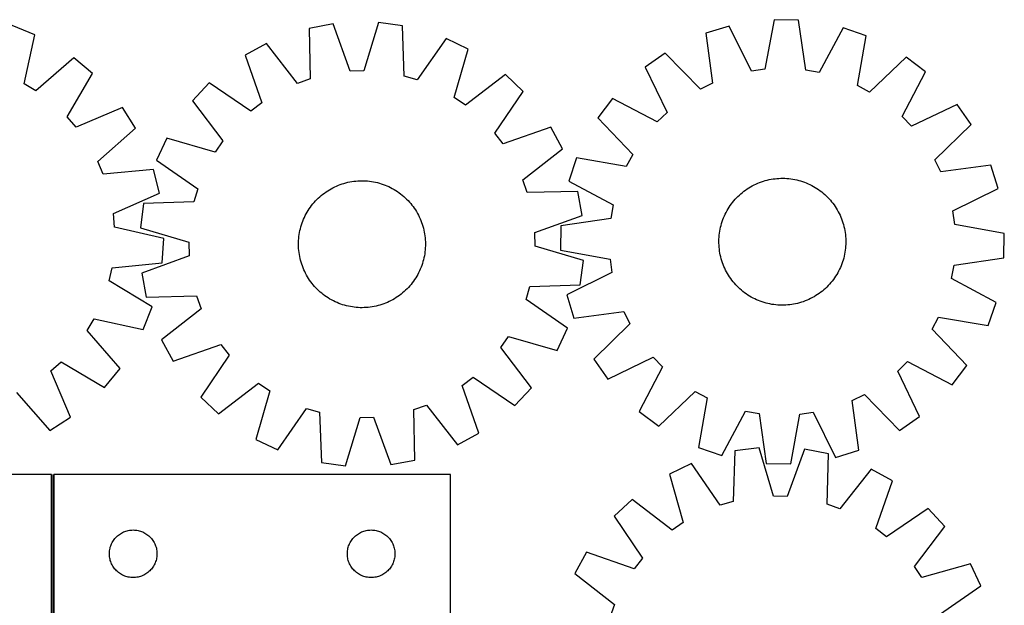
# Model space of a CAD drawing. Header units: millimetres. Extents: x 7 to 1493, y 7 to 2993.
# Tile 11 of 11: x 873 to 1493, y 2613 to 2982. Entities that reach past the tile are written whole.
import ezdxf

# ---------------------------------------------------------------- set-up
doc = ezdxf.new("R2010")
doc.units = ezdxf.units.MM
doc.layers.add('COMMON', color=5, linetype='CONTINUOUS', true_color=0x0000ff)
doc.layers.add('CUT', color=7, linetype='CONTINUOUS', true_color=0x000000)

msp = doc.modelspace()

# ---------------------------------------------------------------- linework, layer by layer
at = {"layer": 'COMMON'}
msp.add_line((893.533223, 2695.760289), (893.533223, 2445.760289), dxfattribs=at)
at = {"layer": 'CUT'}
for p, q in [((1070.318864, 2979.624206), (1055.196051, 2976.79029)), ((1081.146374, 2949.762194), (1070.318864, 2979.624206)), ((1098.846392, 2980.427908), (1089.717317, 2950.003662)), ((1114.10477, 2978.449916), (1098.846392, 2980.427908)), ((1348.242478, 2982.272986), (1342.556429, 2951.021689)), ((1363.626205, 2982.005584), (1348.242478, 2982.272986)), ((1368.22272, 2950.575554), (1363.626205, 2982.005584)), ((882.344722, 2972.837752), (868.046734, 2978.520893)), ((1055.196051, 2976.79029), (1055.915394, 2945.034074)), ((1115.174475, 2946.70357), (1114.10477, 2978.449916)), ((1319.981658, 2978.299085), (1305.268233, 2973.799566)), ((1305.268233, 2973.799566), (1309.517662, 2942.32073)), ((1334.065617, 2949.827751), (1319.981658, 2978.299085)), ((1391.731844, 2977.051915), (1376.666909, 2949.087251)), ((1406.280006, 2972.043768), (1391.731844, 2977.051915)), ((875.545109, 2941.809701), (882.344722, 2972.837752)), ((1028.313117, 2967.210434), (1014.806195, 2959.842013)), ((1047.83856, 2942.155857), (1028.313117, 2967.210434)), ((1141.48442, 2970.398791), (1123.400544, 2944.284653)), ((1155.384766, 2963.802511), (1141.48442, 2970.398791)), ((1400.939138, 2940.731632), (1406.280006, 2972.043768)), ((1146.591956, 2933.279385), (1155.384766, 2963.802511)), ((1279.6186, 2961.287088), (1267.015729, 2952.461093)), ((1301.811367, 2938.561423), (1279.6186, 2961.287088)), ((906.889826, 2958.277406), (882.919554, 2937.435122)), ((918.731834, 2948.454097), (906.889826, 2958.277406)), ((1014.806195, 2959.842013), (1025.303541, 2929.862345)), ((1431.47929, 2958.647429), (1408.510128, 2936.706774)), ((1443.767812, 2949.388769), (1431.47929, 2958.647429)), ((902.676822, 2921.045862), (918.731834, 2948.454097)), ((1089.717317, 2950.003662), (1081.146374, 2949.762194)), ((1267.015729, 2952.461093), (1280.78467, 2923.836086)), ((1342.556429, 2951.021689), (1334.065617, 2949.827751)), ((1376.666909, 2949.087251), (1368.22272, 2950.575554)), ((1429.012362, 2921.259576), (1443.767812, 2949.388769)), ((992.199344, 2942.423744), (981.630465, 2931.242092)), ((1018.511434, 2924.62912), (992.199344, 2942.423744)), ((1055.915394, 2945.034074), (1047.83856, 2942.155857)), ((1123.400544, 2944.284653), (1115.174475, 2946.70357)), ((1178.936426, 2947.684658), (1153.667926, 2928.436862)), ((1190.118078, 2937.11578), (1178.936426, 2947.684658)), ((1309.517662, 2942.32073), (1301.811367, 2938.561423)), ((882.919554, 2937.435122), (875.545109, 2941.809701)), ((1172.323454, 2910.80369), (1190.118078, 2937.11578)), ((1408.510128, 2936.706774), (1400.939138, 2940.731632)), ((981.630465, 2931.242092), (1000.878262, 2905.973591)), ((1025.303541, 2929.862345), (1018.511434, 2924.62912)), ((1153.667926, 2928.436862), (1146.591956, 2933.279385)), ((1246.488046, 2932.634846), (1237.229385, 2920.346325)), ((1274.617238, 2917.879397), (1246.488046, 2932.634846)), ((937.576221, 2927.02153), (908.338517, 2914.606563)), ((945.80307, 2914.019627), (937.576221, 2927.02153)), ((1280.78467, 2923.836086), (1274.617238, 2917.879397)), ((1463.594058, 2928.861086), (1434.969052, 2915.092144)), ((1472.420053, 2916.258215), (1463.594058, 2928.861086)), ((908.338517, 2914.606563), (902.676822, 2921.045862)), ((1237.229385, 2920.346325), (1259.170041, 2897.377163)), ((1434.969052, 2915.092144), (1429.012362, 2921.259576)), ((922.064236, 2892.914118), (945.80307, 2914.019627)), ((1207.536347, 2914.508928), (1177.556679, 2904.011582)), ((1214.904768, 2901.002007), (1207.536347, 2914.508928)), ((1449.694388, 2894.065448), (1472.420053, 2916.258215)), ((965.512613, 2907.690432), (958.916333, 2893.790086)), ((996.035739, 2898.897622), (965.512613, 2907.690432)), ((1000.878262, 2905.973591), (996.035739, 2898.897622)), ((1177.556679, 2904.011582), (1172.323454, 2910.80369)), ((1189.850191, 2881.476564), (1214.904768, 2901.002007)), ((925.458975, 2885.04042), (922.064236, 2892.914118)), ((958.916333, 2893.790086), (985.030471, 2875.70621)), ((1223.833046, 2895.147041), (1218.824899, 2880.598879)), ((1255.145182, 2889.806173), (1223.833046, 2895.147041)), ((1259.170041, 2897.377163), (1255.145182, 2889.806173)), ((1453.453695, 2886.359153), (1449.694388, 2894.065448)), ((957.102119, 2887.812809), (925.458975, 2885.04042)), ((960.908509, 2872.905028), (957.102119, 2887.812809)), ((1484.932531, 2890.608581), (1453.453695, 2886.359153)), ((1489.43205, 2875.895156), (1484.932531, 2890.608581)), ((1079.599389, 2879.806483), (1080.82868, 2880.066965)), ((1080.82868, 2880.066965), (1082.065546, 2880.288704)), ((1082.065546, 2880.288704), (1083.308767, 2880.471484)), ((1083.308767, 2880.471484), (1084.557116, 2880.615123)), ((1084.557116, 2880.615123), (1085.809361, 2880.719479)), ((1085.809361, 2880.719479), (1087.064266, 2880.78445)), ((1087.064266, 2880.78445), (1088.320592, 2880.809971)), ((1088.320592, 2880.809971), (1089.5771, 2880.796017)), ((1089.5771, 2880.796017), (1090.832549, 2880.742603)), ((1090.832549, 2880.742603), (1092.085702, 2880.64978)), ((1092.085702, 2880.64978), (1093.33532, 2880.517641)), ((1093.33532, 2880.517641), (1094.580171, 2880.346315)), ((1094.580171, 2880.346315), (1095.819026, 2880.135972)), ((1095.819026, 2880.135972), (1097.050664, 2879.88682)), ((1097.050664, 2879.88682), (1098.273867, 2879.599104)), ((1192.728408, 2873.39973), (1189.850191, 2881.476564)), ((1218.824899, 2880.598879), (1246.789563, 2865.533943)), ((1339.134866, 2879.70157), (1340.31451, 2880.134523)), ((1340.31451, 2880.134523), (1341.50717, 2880.53021)), ((1341.50717, 2880.53021), (1342.711671, 2880.888238)), ((1342.711671, 2880.888238), (1343.926824, 2881.208256)), ((1343.926824, 2881.208256), (1345.151428, 2881.489947)), ((1345.151428, 2881.489947), (1346.384277, 2881.733033)), ((1346.384277, 2881.733033), (1347.624153, 2881.937275)), ((1347.624153, 2881.937275), (1348.869832, 2882.10247)), ((1348.869832, 2882.10247), (1350.120086, 2882.228456)), ((1350.120086, 2882.228456), (1351.37368, 2882.315108)), ((1351.37368, 2882.315108), (1352.629378, 2882.362342)), ((1352.629378, 2882.362342), (1353.885939, 2882.370109)), ((1353.885939, 2882.370109), (1355.142124, 2882.338404)), ((1355.142124, 2882.338404), (1356.396694, 2882.267256)), ((1356.396694, 2882.267256), (1357.64841, 2882.156736)), ((1357.64841, 2882.156736), (1358.896036, 2882.006954)), ((1358.896036, 2882.006954), (1360.138342, 2881.818056)), ((1360.138342, 2881.818056), (1361.374102, 2881.59023)), ((1361.374102, 2881.59023), (1362.602096, 2881.3237)), ((1362.602096, 2881.3237), (1363.821112, 2881.01873)), ((1363.821112, 2881.01873), (1365.029947, 2880.67562)), ((1365.029947, 2880.67562), (1366.227408, 2880.294708)), ((1366.227408, 2880.294708), (1367.412314, 2879.876372)), ((1367.412314, 2879.876372), (1368.583494, 2879.421023)), ((985.030471, 2875.70621), (982.611553, 2867.480141)), ((1064.844598, 2873.062499), (1065.869336, 2873.789767)), ((1065.869336, 2873.789767), (1066.916412, 2874.484488)), ((1066.916412, 2874.484488), (1067.984793, 2875.145978)), ((1067.984793, 2875.145978), (1069.073425, 2875.773582)), ((1069.073425, 2875.773582), (1070.181234, 2876.366682)), ((1070.181234, 2876.366682), (1071.307125, 2876.924692)), ((1071.307125, 2876.924692), (1072.449989, 2877.447061)), ((1072.449989, 2877.447061), (1073.608696, 2877.933275)), ((1073.608696, 2877.933275), (1074.782105, 2878.382852)), ((1074.782105, 2878.382852), (1075.969055, 2878.795351)), ((1075.969055, 2878.795351), (1077.168377, 2879.170363)), ((1077.168377, 2879.170363), (1078.378887, 2879.507518)), ((1078.378887, 2879.507518), (1079.599389, 2879.806483)), ((1098.273867, 2879.599104), (1099.487429, 2879.273108)), ((1099.487429, 2879.273108), (1100.690153, 2878.909154)), ((1100.690153, 2878.909154), (1101.880851, 2878.507601)), ((1101.880851, 2878.507601), (1103.058349, 2878.068846)), ((1103.058349, 2878.068846), (1104.221483, 2877.593321)), ((1104.221483, 2877.593321), (1105.369108, 2877.081495)), ((1105.369108, 2877.081495), (1106.500089, 2876.533875)), ((1106.500089, 2876.533875), (1107.613311, 2875.950999)), ((1107.613311, 2875.950999), (1108.707675, 2875.333444)), ((1108.707675, 2875.333444), (1109.782101, 2874.68182)), ((1109.782101, 2874.68182), (1110.83553, 2873.996768)), ((1110.83553, 2873.996768), (1111.86692, 2873.278965)), ((1224.484624, 2874.119073), (1192.728408, 2873.39973)), ((1227.318541, 2858.99626), (1224.484624, 2874.119073)), ((1328.302691, 2873.433946), (1329.290808, 2874.210239)), ((1329.290808, 2874.210239), (1330.302822, 2874.955111)), ((1330.302822, 2874.955111), (1331.337733, 2875.667828)), ((1331.337733, 2875.667828), (1332.394521, 2876.347686)), ((1332.394521, 2876.347686), (1333.472142, 2876.994013)), ((1333.472142, 2876.994013), (1334.569533, 2877.606173)), ((1334.569533, 2877.606173), (1335.685611, 2878.183561)), ((1335.685611, 2878.183561), (1336.819275, 2878.725607)), ((1336.819275, 2878.725607), (1337.969405, 2879.231777)), ((1337.969405, 2879.231777), (1339.134866, 2879.70157)), ((1368.583494, 2879.421023), (1369.739794, 2878.929111)), ((1369.739794, 2878.929111), (1370.880072, 2878.401121)), ((1370.880072, 2878.401121), (1372.003203, 2877.837575)), ((1372.003203, 2877.837575), (1373.108078, 2877.239029)), ((1373.108078, 2877.239029), (1374.193608, 2876.606073)), ((1374.193608, 2876.606073), (1375.25872, 2875.939333)), ((1375.25872, 2875.939333), (1376.302363, 2875.239465)), ((1376.302363, 2875.239465), (1377.323508, 2874.507161)), ((1377.323508, 2874.507161), (1378.321147, 2873.743143)), ((1378.321147, 2873.743143), (1379.294296, 2872.948166)), ((1460.960716, 2861.811197), (1489.43205, 2875.895156)), ((931.809575, 2860.168199), (960.908509, 2872.905028)), ((982.611553, 2867.480141), (950.865207, 2866.410436)), ((1058.378832, 2867.124466), (1059.220242, 2868.057759)), ((1059.220242, 2868.057759), (1060.090553, 2868.964162)), ((1060.090553, 2868.964162), (1060.988905, 2869.84278)), ((1060.988905, 2869.84278), (1061.914411, 2870.692747)), ((1061.914411, 2870.692747), (1062.866159, 2871.513224)), ((1062.866159, 2871.513224), (1063.84321, 2872.303401)), ((1063.84321, 2872.303401), (1064.844598, 2873.062499)), ((1111.86692, 2873.278965), (1112.875254, 2872.529119)), ((1112.875254, 2872.529119), (1113.859538, 2871.747971)), ((1113.859538, 2871.747971), (1114.8188, 2870.936292)), ((1114.8188, 2870.936292), (1115.752093, 2870.094881)), ((1115.752093, 2870.094881), (1116.658496, 2869.224571)), ((1116.658496, 2869.224571), (1117.537114, 2868.326219)), ((1117.537114, 2868.326219), (1118.387082, 2867.400712)), ((1322.133671, 2867.188182), (1322.928648, 2868.161331)), ((1322.928648, 2868.161331), (1323.753801, 2869.109028)), ((1323.753801, 2869.109028), (1324.608314, 2870.030339)), ((1324.608314, 2870.030339), (1325.491344, 2870.924355)), ((1325.491344, 2870.924355), (1326.402021, 2871.790193)), ((1326.402021, 2871.790193), (1327.339445, 2872.626998)), ((1327.339445, 2872.626998), (1328.302691, 2873.433946)), ((1379.294296, 2872.948166), (1380.241993, 2872.123013)), ((1380.241993, 2872.123013), (1381.163304, 2871.2685)), ((1381.163304, 2871.2685), (1382.05732, 2870.38547)), ((1382.05732, 2870.38547), (1382.923158, 2869.474793)), ((1382.923158, 2869.474793), (1383.759963, 2868.537369)), ((1383.759963, 2868.537369), (1384.566911, 2867.574124)), ((1384.566911, 2867.574124), (1385.343204, 2866.586006)), ((950.865207, 2866.410436), (948.887216, 2851.152058)), ((1053.981679, 2861.013341), (1054.633304, 2862.087767)), ((1054.633304, 2862.087767), (1055.318356, 2863.141195)), ((1055.318356, 2863.141195), (1056.036159, 2864.172586)), ((1056.036159, 2864.172586), (1056.786004, 2865.18092)), ((1056.786004, 2865.18092), (1057.567152, 2866.165204)), ((1057.567152, 2866.165204), (1058.378832, 2867.124466)), ((1118.387082, 2867.400712), (1119.207559, 2866.448964)), ((1119.207559, 2866.448964), (1119.997736, 2865.471914)), ((1119.997736, 2865.471914), (1120.756833, 2864.470526)), ((1120.756833, 2864.470526), (1121.484101, 2863.445788)), ((1121.484101, 2863.445788), (1122.178822, 2862.398712)), ((1122.178822, 2862.398712), (1122.840312, 2861.33033)), ((1122.840312, 2861.33033), (1123.467916, 2860.241698)), ((1246.789563, 2865.533943), (1245.30126, 2857.089755)), ((1318.039239, 2860.870238), (1318.637785, 2861.975113)), ((1318.637785, 2861.975113), (1319.270741, 2863.060642)), ((1319.270741, 2863.060642), (1319.937482, 2864.125754)), ((1319.937482, 2864.125754), (1320.637349, 2865.169398)), ((1320.637349, 2865.169398), (1321.369653, 2866.190543)), ((1321.369653, 2866.190543), (1322.133671, 2867.188182)), ((1385.343204, 2866.586006), (1386.088076, 2865.573992)), ((1386.088076, 2865.573992), (1386.800793, 2864.539081)), ((1386.800793, 2864.539081), (1387.480651, 2863.482293)), ((1387.480651, 2863.482293), (1388.126978, 2862.404672)), ((1388.126978, 2862.404672), (1388.739138, 2861.307281)), ((1388.739138, 2861.307281), (1389.316526, 2860.191203)), ((1462.154654, 2853.320385), (1460.960716, 2861.811197)), ((932.605057, 2851.630835), (931.809575, 2860.168199)), ((1050.807523, 2854.186517), (1051.246278, 2855.364014)), ((1051.246278, 2855.364014), (1051.721803, 2856.527149)), ((1051.721803, 2856.527149), (1052.233629, 2857.674774)), ((1052.233629, 2857.674774), (1052.781249, 2858.805755)), ((1052.781249, 2858.805755), (1053.364124, 2859.918977)), ((1053.364124, 2859.918977), (1053.981679, 2861.013341)), ((1123.467916, 2860.241698), (1124.061016, 2859.13389)), ((1124.061016, 2859.13389), (1124.619026, 2858.007998)), ((1124.619026, 2858.007998), (1125.141395, 2856.865135)), ((1125.141395, 2856.865135), (1125.627609, 2855.706427)), ((1125.627609, 2855.706427), (1126.077187, 2854.533019)), ((1197.456528, 2848.168749), (1227.318541, 2858.99626)), ((1245.30126, 2857.089755), (1213.87123, 2852.49324)), ((1315.201195, 2853.896982), (1315.582106, 2855.094443)), ((1315.582106, 2855.094443), (1316.000442, 2856.279349)), ((1316.000442, 2856.279349), (1316.455791, 2857.450529)), ((1316.455791, 2857.450529), (1316.947703, 2858.606829)), ((1316.947703, 2858.606829), (1317.475693, 2859.747107)), ((1317.475693, 2859.747107), (1318.039239, 2860.870238)), ((1389.316526, 2860.191203), (1389.858572, 2859.05754)), ((1389.858572, 2859.05754), (1390.364742, 2857.907409)), ((1390.364742, 2857.907409), (1390.834535, 2856.741948)), ((1390.834535, 2856.741948), (1391.267489, 2855.562304)), ((1391.267489, 2855.562304), (1391.663175, 2854.369644)), ((963.556191, 2844.489264), (932.605057, 2851.630835)), ((948.887216, 2851.152058), (979.311462, 2842.022983)), ((1049.179151, 2848.124692), (1049.428304, 2849.356329)), ((1049.428304, 2849.356329), (1049.71602, 2850.579533)), ((1049.71602, 2850.579533), (1050.042016, 2851.793095)), ((1050.042016, 2851.793095), (1050.40597, 2852.995819)), ((1050.40597, 2852.995819), (1050.807523, 2854.186517)), ((1126.077187, 2854.533019), (1126.489685, 2853.346068)), ((1126.489685, 2853.346068), (1126.864697, 2852.146747)), ((1126.864697, 2852.146747), (1127.201852, 2850.936237)), ((1127.201852, 2850.936237), (1127.500818, 2849.715735)), ((1127.500818, 2849.715735), (1127.761299, 2848.486444)), ((1213.87123, 2852.49324), (1213.603828, 2837.109513)), ((1313.86986, 2847.763071), (1314.058758, 2849.005377)), ((1314.058758, 2849.005377), (1314.286584, 2850.241137)), ((1314.286584, 2850.241137), (1314.553114, 2851.469131)), ((1314.553114, 2851.469131), (1314.858084, 2852.688147)), ((1314.858084, 2852.688147), (1315.201195, 2853.896982)), ((1391.663175, 2854.369644), (1392.021203, 2853.165143)), ((1392.021203, 2853.165143), (1392.341221, 2851.949991)), ((1392.341221, 2851.949991), (1392.622912, 2850.725386)), ((1392.622912, 2850.725386), (1392.865998, 2849.492537)), ((1392.865998, 2849.492537), (1393.07024, 2848.252661)), ((1493.405951, 2847.634336), (1462.154654, 2853.320385)), ((962.569525, 2829.134883), (963.556191, 2844.489264)), ((1048.519106, 2841.882765), (1048.572521, 2843.138215)), ((1048.572521, 2843.138215), (1048.665343, 2844.391367)), ((1048.665343, 2844.391367), (1048.797483, 2845.640986)), ((1048.797483, 2845.640986), (1048.968809, 2846.885837)), ((1048.968809, 2846.885837), (1049.179151, 2848.124692)), ((1127.761299, 2848.486444), (1127.983039, 2847.249577)), ((1127.983039, 2847.249577), (1128.165818, 2846.006356)), ((1128.165818, 2846.006356), (1128.309457, 2844.758007)), ((1128.309457, 2844.758007), (1128.413813, 2843.505763)), ((1128.413813, 2843.505763), (1128.478784, 2842.250858)), ((1197.697996, 2839.597806), (1197.456528, 2848.168749)), ((1313.506705, 2842.752974), (1313.53841, 2844.009159)), ((1313.514472, 2841.496413), (1313.506705, 2842.752974)), ((1313.53841, 2844.009159), (1313.609558, 2845.263729)), ((1313.609558, 2845.263729), (1313.720078, 2846.515445)), ((1313.720078, 2846.515445), (1313.86986, 2847.763071)), ((1393.07024, 2848.252661), (1393.235435, 2847.006982)), ((1393.235435, 2847.006982), (1393.361421, 2845.756728)), ((1393.361421, 2845.756728), (1393.448074, 2844.503134)), ((1393.448074, 2844.503134), (1393.495307, 2843.247436)), ((1393.495307, 2843.247436), (1393.503075, 2841.990875)), ((1493.13855, 2832.250609), (1493.405951, 2847.634336)), ((979.311462, 2842.022983), (979.552929, 2833.45204)), ((1048.505153, 2840.626258), (1048.519106, 2841.882765)), ((1048.530674, 2839.369931), (1048.505153, 2840.626258)), ((1048.595645, 2838.115027), (1048.530674, 2839.369931)), ((1048.700001, 2836.862782), (1048.595645, 2838.115027)), ((1048.84364, 2835.614433), (1048.700001, 2836.862782)), ((1128.344114, 2837.229422), (1128.211975, 2835.979804)), ((1128.436937, 2838.482574), (1128.344114, 2837.229422)), ((1128.490352, 2839.738024), (1128.436937, 2838.482574)), ((1128.478784, 2842.250858), (1128.504305, 2840.994532)), ((1128.504305, 2840.994532), (1128.490352, 2839.738024)), ((1228.122242, 2830.468731), (1197.697996, 2839.597806)), ((1213.603828, 2837.109513), (1244.855126, 2831.423464)), ((1313.561706, 2840.240715), (1313.514472, 2841.496413)), ((1313.648358, 2838.987121), (1313.561706, 2840.240715)), ((1313.774344, 2837.736867), (1313.648358, 2838.987121)), ((1313.939539, 2836.491188), (1313.774344, 2837.736867)), ((1314.143781, 2835.251312), (1313.939539, 2836.491188)), ((1393.139919, 2836.980778), (1392.951021, 2835.738472)), ((1393.289701, 2838.228404), (1393.139919, 2836.980778)), ((1393.400221, 2839.48012), (1393.289701, 2838.228404)), ((1393.471369, 2840.73469), (1393.400221, 2839.48012)), ((1393.503075, 2841.990875), (1393.471369, 2840.73469)), ((979.552929, 2833.45204), (949.690917, 2822.62453)), ((1049.026419, 2834.371212), (1048.84364, 2835.614433)), ((1049.248159, 2833.134346), (1049.026419, 2834.371212)), ((1049.50864, 2831.905055), (1049.248159, 2833.134346)), ((1049.807606, 2830.684552), (1049.50864, 2831.905055)), ((1050.144761, 2829.474043), (1049.807606, 2830.684552)), ((1127.293438, 2831.041257), (1126.967442, 2829.827695)), ((1127.581154, 2832.26446), (1127.293438, 2831.041257)), ((1127.830307, 2833.496097), (1127.581154, 2832.26446)), ((1128.040649, 2834.734953), (1127.830307, 2833.496097)), ((1128.211975, 2835.979804), (1128.040649, 2834.734953)), ((1226.14425, 2815.210353), (1228.122242, 2830.468731)), ((1244.855126, 2831.423464), (1246.049063, 2822.932652)), ((1314.386867, 2834.018463), (1314.143781, 2835.251312)), ((1314.668558, 2832.793858), (1314.386867, 2834.018463)), ((1314.988576, 2831.578706), (1314.668558, 2832.793858)), ((1315.346604, 2830.374205), (1314.988576, 2831.578706)), ((1315.742291, 2829.181545), (1315.346604, 2830.374205)), ((1391.808585, 2830.846867), (1391.427673, 2829.649406)), ((1392.151695, 2832.055702), (1391.808585, 2830.846867)), ((1392.456665, 2833.274718), (1392.151695, 2832.055702)), ((1392.723195, 2834.502712), (1392.456665, 2833.274718)), ((1392.951021, 2835.738472), (1392.723195, 2834.502712)), ((1461.708519, 2827.654094), (1493.13855, 2832.250609)), ((929.077256, 2817.648171), (930.958898, 2826.013504)), ((930.958898, 2826.013504), (962.569525, 2829.134883)), ((1050.519773, 2828.274721), (1050.144761, 2829.474043)), ((1050.932271, 2827.08777), (1050.519773, 2828.274721)), ((1051.381849, 2825.914362), (1050.932271, 2827.08777)), ((1051.868063, 2824.755655), (1051.381849, 2825.914362)), ((1052.390432, 2823.612791), (1051.868063, 2824.755655)), ((1125.287655, 2825.09364), (1124.775829, 2823.946016)), ((1125.76318, 2826.256775), (1125.287655, 2825.09364)), ((1126.201935, 2827.434273), (1125.76318, 2826.256775)), ((1126.603488, 2828.624971), (1126.201935, 2827.434273)), ((1126.967442, 2829.827695), (1126.603488, 2828.624971)), ((1316.175244, 2828.001901), (1315.742291, 2829.181545)), ((1316.645037, 2826.83644), (1316.175244, 2828.001901)), ((1317.151207, 2825.686309), (1316.645037, 2826.83644)), ((1317.693253, 2824.552646), (1317.151207, 2825.686309)), ((1318.270641, 2823.436568), (1317.693253, 2824.552646)), ((1389.534086, 2824.996742), (1388.970541, 2823.873611)), ((1390.062076, 2826.13702), (1389.534086, 2824.996742)), ((1390.553988, 2827.29332), (1390.062076, 2826.13702)), ((1391.009337, 2828.4645), (1390.553988, 2827.29332)), ((1391.427673, 2829.649406), (1391.009337, 2828.4645)), ((1460.220216, 2819.209906), (1461.708519, 2827.654094)), ((949.690917, 2822.62453), (952.524833, 2807.501717)), ((1052.948442, 2822.4869), (1052.390432, 2823.612791)), ((1053.541542, 2821.379091), (1052.948442, 2822.4869)), ((1054.169146, 2820.290459), (1053.541542, 2821.379091)), ((1054.830635, 2819.222078), (1054.169146, 2820.290459)), ((1055.525357, 2818.175002), (1054.830635, 2819.222078)), ((1056.252625, 2817.150264), (1055.525357, 2818.175002)), ((1121.691102, 2818.479594), (1120.973299, 2817.448204)), ((1122.376154, 2819.533022), (1121.691102, 2818.479594)), ((1123.027779, 2820.607449), (1122.376154, 2819.533022)), ((1123.645334, 2821.701813), (1123.027779, 2820.607449)), ((1124.228209, 2822.815035), (1123.645334, 2821.701813)), ((1124.775829, 2823.946016), (1124.228209, 2822.815035)), ((1246.049063, 2822.932652), (1217.577729, 2808.848693)), ((1318.882801, 2822.339177), (1318.270641, 2823.436568)), ((1319.529129, 2821.261556), (1318.882801, 2822.339177)), ((1320.208986, 2820.204768), (1319.529129, 2821.261556)), ((1320.921703, 2819.169857), (1320.208986, 2820.204768)), ((1321.666575, 2818.157843), (1320.921703, 2819.169857)), ((1322.442868, 2817.169725), (1321.666575, 2818.157843)), ((1385.640126, 2818.553306), (1384.876108, 2817.555667)), ((1386.37243, 2819.574451), (1385.640126, 2818.553306)), ((1387.072298, 2820.618095), (1386.37243, 2819.574451)), ((1387.739038, 2821.683207), (1387.072298, 2820.618095)), ((1388.371994, 2822.768736), (1387.739038, 2821.683207)), ((1388.970541, 2823.873611), (1388.371994, 2822.768736)), ((1488.18488, 2804.14497), (1460.220216, 2819.209906)), ((956.306667, 2801.291707), (929.077256, 2817.648171)), ((1057.011722, 2816.148875), (1056.252625, 2817.150264)), ((1057.801899, 2815.171825), (1057.011722, 2816.148875)), ((1058.622376, 2814.220077), (1057.801899, 2815.171825)), ((1059.472343, 2813.29457), (1058.622376, 2814.220077)), ((1060.350962, 2812.396219), (1059.472343, 2813.29457)), ((1061.257365, 2811.525908), (1060.350962, 2812.396219)), ((1116.020553, 2811.778009), (1115.095047, 2810.928042)), ((1116.918905, 2812.656628), (1116.020553, 2811.778009)), ((1117.789216, 2813.563031), (1116.918905, 2812.656628)), ((1118.630626, 2814.496324), (1117.789216, 2813.563031)), ((1119.442306, 2815.455585), (1118.630626, 2814.496324)), ((1120.223454, 2816.439869), (1119.442306, 2815.455585)), ((1120.973299, 2817.448204), (1120.223454, 2816.439869)), ((1191.978987, 2805.914579), (1194.397904, 2814.140648)), ((1194.397904, 2814.140648), (1226.14425, 2815.210353)), ((1323.249816, 2816.20648), (1322.442868, 2817.169725)), ((1324.086621, 2815.269056), (1323.249816, 2816.20648)), ((1324.952459, 2814.358379), (1324.086621, 2815.269056)), ((1325.846475, 2813.475349), (1324.952459, 2814.358379)), ((1326.767786, 2812.620836), (1325.846475, 2813.475349)), ((1327.715483, 2811.795683), (1326.767786, 2812.620836)), ((1328.688632, 2811.000706), (1327.715483, 2811.795683)), ((1379.670335, 2812.116851), (1378.707089, 2811.309903)), ((1380.607758, 2812.953656), (1379.670335, 2812.116851)), ((1381.518435, 2813.819494), (1380.607758, 2812.953656)), ((1382.401465, 2814.71351), (1381.518435, 2813.819494)), ((1383.255978, 2815.634821), (1382.401465, 2814.71351)), ((1384.081131, 2816.582518), (1383.255978, 2815.634821)), ((1384.876108, 2817.555667), (1384.081131, 2816.582518)), ((952.524833, 2807.501717), (984.28105, 2808.221059)), ((984.28105, 2808.221059), (987.159267, 2800.144226)), ((1062.190658, 2810.684498), (1061.257365, 2811.525908)), ((1063.14992, 2809.872818), (1062.190658, 2810.684498)), ((1064.134204, 2809.09167), (1063.14992, 2809.872818)), ((1065.142538, 2808.341825), (1064.134204, 2809.09167)), ((1066.173928, 2807.624022), (1065.142538, 2808.341825)), ((1067.227356, 2806.93897), (1066.173928, 2807.624022)), ((1068.301783, 2806.287345), (1067.227356, 2806.93897)), ((1069.396147, 2805.66979), (1068.301783, 2806.287345)), ((1070.509369, 2805.086915), (1069.396147, 2805.66979)), ((1107.936032, 2805.847208), (1106.828224, 2805.254108)), ((1109.024664, 2806.474812), (1107.936032, 2805.847208)), ((1110.093046, 2807.136301), (1109.024664, 2806.474812)), ((1111.140122, 2807.831023), (1110.093046, 2807.136301)), ((1112.16486, 2808.558291), (1111.140122, 2807.831023)), ((1113.166248, 2809.317388), (1112.16486, 2808.558291)), ((1114.143299, 2810.107565), (1113.166248, 2809.317388)), ((1115.095047, 2810.928042), (1114.143299, 2810.107565)), ((1218.093125, 2787.830704), (1191.978987, 2805.914579)), ((1217.577729, 2808.848693), (1222.077248, 2794.135268)), ((1329.686271, 2810.236688), (1328.688632, 2811.000706)), ((1330.707416, 2809.504384), (1329.686271, 2810.236688)), ((1331.75106, 2808.804516), (1330.707416, 2809.504384)), ((1332.816172, 2808.137776), (1331.75106, 2808.804516)), ((1333.901701, 2807.50482), (1332.816172, 2808.137776)), ((1335.006576, 2806.906274), (1333.901701, 2807.50482)), ((1336.129707, 2806.342728), (1335.006576, 2806.906274)), ((1337.269985, 2805.814738), (1336.129707, 2806.342728)), ((1338.426285, 2805.322826), (1337.269985, 2805.814738)), ((1369.040375, 2805.512072), (1367.874913, 2805.042279)), ((1370.190505, 2806.018242), (1369.040375, 2805.512072)), ((1371.324168, 2806.560288), (1370.190505, 2806.018242)), ((1372.440246, 2807.137676), (1371.324168, 2806.560288)), ((1373.537637, 2807.749836), (1372.440246, 2807.137676)), ((1374.615258, 2808.396163), (1373.537637, 2807.749836)), ((1375.672046, 2809.076021), (1374.615258, 2808.396163)), ((1376.706957, 2809.788738), (1375.672046, 2809.076021)), ((1377.718971, 2810.53361), (1376.706957, 2809.788738)), ((1378.707089, 2811.309903), (1377.718971, 2810.53361)), ((950.623527, 2786.993719), (956.306667, 2801.291707)), ((987.159267, 2800.144226), (962.10469, 2780.618782)), ((1071.64035, 2804.539294), (1070.509369, 2805.086915)), ((1072.787974, 2804.027469), (1071.64035, 2804.539294)), ((1073.951109, 2803.551944), (1072.787974, 2804.027469)), ((1075.128607, 2803.113189), (1073.951109, 2803.551944)), ((1076.319305, 2802.711636), (1075.128607, 2803.113189)), ((1077.522029, 2802.347682), (1076.319305, 2802.711636)), ((1078.735591, 2802.021686), (1077.522029, 2802.347682)), ((1079.958794, 2801.73397), (1078.735591, 2802.021686)), ((1081.190431, 2801.484817), (1079.958794, 2801.73397)), ((1082.429287, 2801.274474), (1081.190431, 2801.484817)), ((1083.674138, 2801.103149), (1082.429287, 2801.274474)), ((1084.923756, 2800.971009), (1083.674138, 2801.103149)), ((1086.176909, 2800.878187), (1084.923756, 2800.971009)), ((1087.432358, 2800.824772), (1086.176909, 2800.878187)), ((1088.688866, 2800.810819), (1087.432358, 2800.824772)), ((1089.945192, 2800.83634), (1088.688866, 2800.810819)), ((1091.200097, 2800.901311), (1089.945192, 2800.83634)), ((1092.452342, 2801.005667), (1091.200097, 2800.901311)), ((1093.70069, 2801.149306), (1092.452342, 2801.005667)), ((1094.943911, 2801.332085), (1093.70069, 2801.149306)), ((1096.180778, 2801.553825), (1094.943911, 2801.332085)), ((1097.410069, 2801.814306), (1096.180778, 2801.553825)), ((1098.630571, 2802.113272), (1097.410069, 2801.814306)), ((1099.841081, 2802.450427), (1098.630571, 2802.113272)), ((1101.040403, 2802.825439), (1099.841081, 2802.450427)), ((1102.227353, 2803.237937), (1101.040403, 2802.825439)), ((1103.400761, 2803.687515), (1102.227353, 2803.237937)), ((1104.559469, 2804.173728), (1103.400761, 2803.687515)), ((1105.702332, 2804.696098), (1104.559469, 2804.173728)), ((1106.828224, 2805.254108), (1105.702332, 2804.696098)), ((1339.597466, 2804.867477), (1338.426285, 2805.322826)), ((1340.782371, 2804.449141), (1339.597466, 2804.867477)), ((1341.979832, 2804.068229), (1340.782371, 2804.449141)), ((1343.188667, 2803.725119), (1341.979832, 2804.068229)), ((1344.407683, 2803.420149), (1343.188667, 2803.725119)), ((1345.635677, 2803.153619), (1344.407683, 2803.420149)), ((1346.871437, 2802.925793), (1345.635677, 2803.153619)), ((1348.113743, 2802.736895), (1346.871437, 2802.925793)), ((1349.36137, 2802.587113), (1348.113743, 2802.736895)), ((1350.613085, 2802.476593), (1349.36137, 2802.587113)), ((1351.867655, 2802.405445), (1350.613085, 2802.476593)), ((1353.12384, 2802.37374), (1351.867655, 2802.405445)), ((1354.380402, 2802.381507), (1353.12384, 2802.37374)), ((1355.636099, 2802.428741), (1354.380402, 2802.381507)), ((1356.889693, 2802.515393), (1355.636099, 2802.428741)), ((1358.139947, 2802.641379), (1356.889693, 2802.515393)), ((1359.385626, 2802.806574), (1358.139947, 2802.641379)), ((1360.625502, 2803.010816), (1359.385626, 2802.806574)), ((1361.858351, 2803.253902), (1360.625502, 2803.010816)), ((1363.082956, 2803.535593), (1361.858351, 2803.253902)), ((1364.298108, 2803.855611), (1363.082956, 2803.535593)), ((1365.502609, 2804.213639), (1364.298108, 2803.855611)), ((1366.69527, 2804.609326), (1365.502609, 2804.213639)), ((1367.874913, 2805.042279), (1366.69527, 2804.609326)), ((1483.176733, 2789.596808), (1488.18488, 2804.14497)), ((915.220897, 2786.418888), (919.595475, 2793.793332)), ((919.595475, 2793.793332), (950.623527, 2786.993719)), ((1222.077248, 2794.135268), (1253.556084, 2798.384696)), ((1253.556084, 2798.384696), (1257.315391, 2790.678401)), ((1447.839739, 2787.366686), (1451.864597, 2794.937676)), ((1451.864597, 2794.937676), (1483.176733, 2789.596808)), ((1211.496845, 2773.930357), (1218.093125, 2787.830704)), ((1257.315391, 2790.678401), (1234.589726, 2768.485634)), ((1469.780394, 2764.397524), (1447.839739, 2787.366686)), ((936.06318, 2762.448615), (915.220897, 2786.418888)), ((962.10469, 2780.618782), (969.473111, 2767.111861)), ((1176.131196, 2775.647198), (1180.973719, 2782.723168)), ((1180.973719, 2782.723168), (1211.496845, 2773.930357)), ((969.473111, 2767.111861), (999.452778, 2777.609207)), ((999.452778, 2777.609207), (1004.686004, 2770.8171)), ((1195.378993, 2750.378698), (1176.131196, 2775.647198)), ((1004.686004, 2770.8171), (986.89138, 2744.50501)), ((1234.589726, 2768.485634), (1243.415721, 2755.882763)), ((1243.415721, 2755.882763), (1272.040728, 2769.651705)), ((1272.040728, 2769.651705), (1277.997417, 2763.484273)), ((892.392337, 2760.999924), (898.831637, 2766.661619)), ((898.831637, 2766.661619), (926.239872, 2750.606607)), ((926.239872, 2750.606607), (936.06318, 2762.448615)), ((1277.997417, 2763.484273), (1263.241968, 2735.35508)), ((1426.225109, 2760.907763), (1432.392541, 2766.864452)), ((1432.392541, 2766.864452), (1460.521734, 2752.109003)), ((1460.521734, 2752.109003), (1469.780394, 2764.397524)), ((904.807305, 2731.76222), (892.392337, 2760.999924)), ((1151.705917, 2751.758444), (1158.498024, 2756.99167)), ((1158.498024, 2756.99167), (1184.810114, 2739.197045)), ((1439.994051, 2732.282756), (1426.225109, 2760.907763)), ((998.073032, 2733.936131), (1023.341532, 2753.183927)), ((1023.341532, 2753.183927), (1030.417502, 2748.341405)), ((1162.203263, 2721.778777), (1151.705917, 2751.758444)), ((1184.810114, 2739.197045), (1195.378993, 2750.378698)), ((870.699893, 2747.274205), (891.805401, 2723.535371)), ((986.89138, 2744.50501), (998.073032, 2733.936131)), ((1030.417502, 2748.341405), (1021.624692, 2717.818279)), ((1275.530489, 2726.09642), (1298.499651, 2748.037075)), ((1298.499651, 2748.037075), (1306.070641, 2744.012217)), ((1306.070641, 2744.012217), (1300.729773, 2712.700081)), ((1397.492118, 2742.423119), (1405.198413, 2746.182426)), ((1405.198413, 2746.182426), (1427.39118, 2723.456761)), ((1035.525038, 2711.221999), (1053.608914, 2737.336137)), ((1053.608914, 2737.336137), (1061.834983, 2734.917219)), ((1121.094064, 2736.586716), (1129.170898, 2739.464933)), ((1129.170898, 2739.464933), (1148.696341, 2714.410356)), ((1401.741546, 2710.944283), (1397.492118, 2742.423119)), ((891.805401, 2723.535371), (904.807305, 2731.76222)), ((1061.834983, 2734.917219), (1062.904688, 2703.170873)), ((1078.163065, 2701.192882), (1087.292141, 2731.617127)), ((1087.292141, 2731.617127), (1095.863084, 2731.858595)), ((1095.863084, 2731.858595), (1106.690594, 2701.996583)), ((1121.813407, 2704.830499), (1121.094064, 2736.586716)), ((1263.241968, 2735.35508), (1275.530489, 2726.09642)), ((1315.277935, 2707.691934), (1330.342871, 2735.656598)), ((1330.342871, 2735.656598), (1338.787059, 2734.168295)), ((1338.787059, 2734.168295), (1343.383575, 2702.738265)), ((1358.767301, 2702.470863), (1364.45335, 2733.722161)), ((1364.45335, 2733.722161), (1372.944162, 2734.916098)), ((1372.944162, 2734.916098), (1387.028121, 2706.444764)), ((1427.39118, 2723.456761), (1439.994051, 2732.282756)), ((1148.696341, 2714.410356), (1162.203263, 2721.778777)), ((1021.624692, 2717.818279), (1035.525038, 2711.221999)), ((1300.729773, 2712.700081), (1315.277935, 2707.691934)), ((1338.896849, 2712.489686), (1323.634023, 2710.54631)), ((1347.956888, 2682.044811), (1338.896849, 2712.489686)), ((1323.634023, 2710.54631), (1322.49231, 2678.802473)), ((1367.422481, 2711.621277), (1356.527262, 2681.783902)), ((1382.538826, 2708.753064), (1367.422481, 2711.621277)), ((1381.747452, 2676.998561), (1382.538826, 2708.753064)), ((1387.028121, 2706.444764), (1401.741546, 2710.944283)), ((1062.904688, 2703.170873), (1078.163065, 2701.192882)), ((1106.690594, 2701.996583), (1121.813407, 2704.830499)), ((1296.236182, 2702.557312), (1282.320908, 2695.992579)), ((1314.260775, 2676.402221), (1296.236182, 2702.557312)), ((1343.383575, 2702.738265), (1358.767301, 2702.470863)), ((892.783223, 2695.760289), (592.783223, 2695.760289)), ((892.783223, 2445.760289), (892.783223, 2695.760289)), ((894.283224, 2695.760289), (894.283224, 2395.760289)), ((1144.283224, 2695.760289), (894.283224, 2695.760289)), ((1144.283224, 2595.760289), (1144.283224, 2695.760289)), ((1282.320908, 2695.992579), (1291.04446, 2665.449586)), ((1409.399962, 2699.112253), (1389.817736, 2674.102031)), ((1422.890134, 2691.713213), (1409.399962, 2699.112253)), ((1412.324811, 2661.757434), (1422.890134, 2691.713213)), ((1356.527262, 2681.783902), (1347.956888, 2682.044811)), ((1258.732749, 2679.928191), (1247.527152, 2669.384703)), ((1283.957524, 2660.623127), (1258.732749, 2679.928191)), ((1322.49231, 2678.802473), (1314.260775, 2676.402221)), ((1389.817736, 2674.102031), (1381.747452, 2676.998561)), ((1247.527152, 2669.384703), (1265.262046, 2643.032317)), ((1445.457417, 2674.24371), (1419.105031, 2656.508815)), ((1456.000905, 2663.038112), (1445.457417, 2674.24371)), ((1291.04446, 2665.449586), (1283.957524, 2660.623127)), ((1436.695841, 2637.813337), (1456.000905, 2663.038112)), ((933.274943, 2655.94939), (933.814062, 2656.502572)), ((933.814062, 2656.502572), (934.380942, 2657.027268)), ((934.380942, 2657.027268), (934.974082, 2657.522087)), ((934.974082, 2657.522087), (935.591907, 2657.985715)), ((935.591907, 2657.985715), (936.232781, 2658.416923)), ((936.232781, 2658.416923), (936.895003, 2658.814568)), ((936.895003, 2658.814568), (937.576817, 2659.177596)), ((937.576817, 2659.177596), (938.276415, 2659.505043)), ((938.276415, 2659.505043), (938.991943, 2659.796042)), ((938.991943, 2659.796042), (939.721501, 2660.04982)), ((939.721501, 2660.04982), (940.463157, 2660.265705)), ((940.463157, 2660.265705), (941.214943, 2660.443125)), ((941.214943, 2660.443125), (941.974865, 2660.581608)), ((941.974865, 2660.581608), (942.740909, 2660.680788)), ((942.740909, 2660.680788), (943.511043, 2660.740401)), ((943.511043, 2660.740401), (944.283224, 2660.760289)), ((944.283224, 2660.760289), (945.055405, 2660.740401)), ((945.055405, 2660.740401), (945.825539, 2660.680788)), ((945.825539, 2660.680788), (946.591583, 2660.581608)), ((946.591583, 2660.581608), (947.351505, 2660.443125)), ((947.351505, 2660.443125), (948.103291, 2660.265705)), ((948.103291, 2660.265705), (948.844946, 2660.04982)), ((948.844946, 2660.04982), (949.574505, 2659.796042)), ((949.574505, 2659.796042), (950.290033, 2659.505043)), ((950.290033, 2659.505043), (950.989631, 2659.177596)), ((950.989631, 2659.177596), (951.671445, 2658.814568)), ((951.671445, 2658.814568), (952.333667, 2658.416923)), ((952.333667, 2658.416923), (952.97454, 2657.985715)), ((952.97454, 2657.985715), (953.592366, 2657.522087)), ((953.592366, 2657.522087), (954.185506, 2657.027268)), ((954.185506, 2657.027268), (954.752386, 2656.502572)), ((954.752386, 2656.502572), (955.291504, 2655.94939)), ((1083.274943, 2655.94939), (1083.814062, 2656.502572)), ((1083.814062, 2656.502572), (1084.380942, 2657.027268)), ((1084.380942, 2657.027268), (1084.974082, 2657.522087)), ((1084.974082, 2657.522087), (1085.591907, 2657.985715)), ((1085.591907, 2657.985715), (1086.232781, 2658.416923)), ((1086.232781, 2658.416923), (1086.895003, 2658.814568)), ((1086.895003, 2658.814568), (1087.576817, 2659.177596)), ((1087.576817, 2659.177596), (1088.276415, 2659.505043)), ((1088.276415, 2659.505043), (1088.991943, 2659.796042)), ((1088.991943, 2659.796042), (1089.721501, 2660.04982)), ((1089.721501, 2660.04982), (1090.463157, 2660.265705)), ((1090.463157, 2660.265705), (1091.214943, 2660.443125)), ((1091.214943, 2660.443125), (1091.974865, 2660.581608)), ((1091.974865, 2660.581608), (1092.740909, 2660.680788)), ((1092.740909, 2660.680788), (1093.511043, 2660.740401)), ((1093.511043, 2660.740401), (1094.283224, 2660.760289)), ((1094.283224, 2660.760289), (1095.055405, 2660.740401)), ((1095.055405, 2660.740401), (1095.825539, 2660.680788)), ((1095.825539, 2660.680788), (1096.591583, 2660.581608)), ((1096.591583, 2660.581608), (1097.351505, 2660.443125)), ((1097.351505, 2660.443125), (1098.103291, 2660.265705)), ((1098.103291, 2660.265705), (1098.844946, 2660.04982)), ((1098.844946, 2660.04982), (1099.574505, 2659.796042)), ((1099.574505, 2659.796042), (1100.290033, 2659.505043)), ((1100.290033, 2659.505043), (1100.989631, 2659.177596)), ((1100.989631, 2659.177596), (1101.671445, 2658.814568)), ((1101.671445, 2658.814568), (1102.333667, 2658.416923)), ((1102.333667, 2658.416923), (1102.97454, 2657.985715)), ((1102.97454, 2657.985715), (1103.592366, 2657.522087)), ((1103.592366, 2657.522087), (1104.185506, 2657.027268)), ((1104.185506, 2657.027268), (1104.752386, 2656.502572)), ((1104.752386, 2656.502572), (1105.291504, 2655.94939)), ((1419.105031, 2656.508815), (1412.324811, 2661.757434)), ((929.880976, 2649.952574), (930.115886, 2650.688425)), ((930.115886, 2650.688425), (930.388364, 2651.411208)), ((930.388364, 2651.411208), (930.69769, 2652.119005)), ((930.69769, 2652.119005), (931.043042, 2652.809941)), ((931.043042, 2652.809941), (931.423505, 2653.482181)), ((931.423505, 2653.482181), (931.838069, 2654.133945)), ((931.838069, 2654.133945), (932.285635, 2654.763504)), ((932.285635, 2654.763504), (932.765017, 2655.369187)), ((932.765017, 2655.369187), (933.274943, 2655.94939)), ((955.291504, 2655.94939), (955.801431, 2655.369187)), ((955.801431, 2655.369187), (956.280813, 2654.763504)), ((956.280813, 2654.763504), (956.728379, 2654.133945)), ((956.728379, 2654.133945), (957.142943, 2653.482181)), ((957.142943, 2653.482181), (957.523406, 2652.809941)), ((957.523406, 2652.809941), (957.868758, 2652.119005)), ((957.868758, 2652.119005), (958.178083, 2651.411208)), ((958.178083, 2651.411208), (958.450562, 2650.688425)), ((958.450562, 2650.688425), (958.685472, 2649.952574)), ((1079.880976, 2649.952574), (1080.115886, 2650.688425)), ((1080.115886, 2650.688425), (1080.388364, 2651.411208)), ((1080.388364, 2651.411208), (1080.69769, 2652.119005)), ((1080.69769, 2652.119005), (1081.043042, 2652.809941)), ((1081.043042, 2652.809941), (1081.423505, 2653.482181)), ((1081.423505, 2653.482181), (1081.838069, 2654.133945)), ((1081.838069, 2654.133945), (1082.285635, 2654.763504)), ((1082.285635, 2654.763504), (1082.765017, 2655.369187)), ((1082.765017, 2655.369187), (1083.274943, 2655.94939)), ((1105.291504, 2655.94939), (1105.801431, 2655.369187)), ((1105.801431, 2655.369187), (1106.280813, 2654.763504)), ((1106.280813, 2654.763504), (1106.728379, 2654.133945)), ((1106.728379, 2654.133945), (1107.142943, 2653.482181)), ((1107.142943, 2653.482181), (1107.523406, 2652.809941)), ((1107.523406, 2652.809941), (1107.868758, 2652.119005)), ((1107.868758, 2652.119005), (1108.178083, 2651.411208)), ((1108.178083, 2651.411208), (1108.450562, 2650.688425)), ((1108.450562, 2650.688425), (1108.685472, 2649.952574)), ((929.288197, 2646.146508), (929.327961, 2646.917921)), ((929.288197, 2645.374071), (929.288197, 2646.146508)), ((929.327961, 2644.602658), (929.288197, 2645.374071)), ((929.327961, 2646.917921), (929.407384, 2647.686265)), ((929.407384, 2643.834314), (929.327961, 2644.602658)), ((929.407384, 2647.686265), (929.526255, 2648.449501)), ((929.526255, 2648.449501), (929.684258, 2649.205606)), ((929.684258, 2649.205606), (929.880976, 2649.952574)), ((958.685472, 2649.952574), (958.88219, 2649.205606)), ((958.88219, 2649.205606), (959.040193, 2648.449501)), ((959.040193, 2648.449501), (959.159064, 2647.686265)), ((959.159064, 2647.686265), (959.238487, 2646.917921)), ((959.238487, 2644.602658), (959.159064, 2643.834314)), ((959.238487, 2646.917921), (959.278251, 2646.146508)), ((959.278251, 2645.374071), (959.238487, 2644.602658)), ((959.278251, 2646.146508), (959.278251, 2645.374071)), ((1079.288197, 2646.146508), (1079.327961, 2646.917921)), ((1079.288197, 2645.374071), (1079.288197, 2646.146508)), ((1079.327961, 2644.602658), (1079.288197, 2645.374071)), ((1079.327961, 2646.917921), (1079.407384, 2647.686265)), ((1079.407384, 2643.834314), (1079.327961, 2644.602658)), ((1079.407384, 2647.686265), (1079.526255, 2648.449501)), ((1079.526255, 2648.449501), (1079.684258, 2649.205606)), ((1079.684258, 2649.205606), (1079.880976, 2649.952574)), ((1108.685472, 2649.952574), (1108.88219, 2649.205606)), ((1108.88219, 2649.205606), (1109.040193, 2648.449501)), ((1109.040193, 2648.449501), (1109.159064, 2647.686265)), ((1109.159064, 2647.686265), (1109.238487, 2646.917921)), ((1109.238487, 2644.602658), (1109.159064, 2643.834314)), ((1109.238487, 2646.917921), (1109.278251, 2646.146508)), ((1109.278251, 2645.374071), (1109.238487, 2644.602658)), ((1109.278251, 2646.146508), (1109.278251, 2645.374071)), ((1230.057648, 2646.81742), (1222.658608, 2633.327248)), ((1260.013427, 2636.252098), (1230.057648, 2646.81742)), ((929.526255, 2643.071078), (929.407384, 2643.834314)), ((929.684258, 2642.314973), (929.526255, 2643.071078)), ((929.880976, 2641.568005), (929.684258, 2642.314973)), ((930.115886, 2640.832154), (929.880976, 2641.568005)), ((930.388364, 2640.109371), (930.115886, 2640.832154)), ((930.69769, 2639.401574), (930.388364, 2640.109371)), ((931.043042, 2638.710638), (930.69769, 2639.401574)), ((931.423505, 2638.038397), (931.043042, 2638.710638)), ((931.838069, 2637.386634), (931.423505, 2638.038397)), ((957.142943, 2638.038397), (956.728379, 2637.386634)), ((957.523406, 2638.710638), (957.142943, 2638.038397)), ((957.868758, 2639.401574), (957.523406, 2638.710638)), ((958.178083, 2640.109371), (957.868758, 2639.401574)), ((958.450562, 2640.832154), (958.178083, 2640.109371)), ((958.685472, 2641.568005), (958.450562, 2640.832154)), ((958.88219, 2642.314973), (958.685472, 2641.568005)), ((959.040193, 2643.071078), (958.88219, 2642.314973)), ((959.159064, 2643.834314), (959.040193, 2643.071078)), ((1079.526255, 2643.071078), (1079.407384, 2643.834314)), ((1079.684258, 2642.314973), (1079.526255, 2643.071078)), ((1079.880976, 2641.568005), (1079.684258, 2642.314973)), ((1080.115886, 2640.832154), (1079.880976, 2641.568005)), ((1080.388364, 2640.109371), (1080.115886, 2640.832154)), ((1080.69769, 2639.401574), (1080.388364, 2640.109371)), ((1081.043042, 2638.710638), (1080.69769, 2639.401574)), ((1081.423505, 2638.038397), (1081.043042, 2638.710638)), ((1081.838069, 2637.386634), (1081.423505, 2638.038397)), ((1107.142943, 2638.038397), (1106.728379, 2637.386634)), ((1107.523406, 2638.710638), (1107.142943, 2638.038397)), ((1107.868758, 2639.401574), (1107.523406, 2638.710638)), ((1108.178083, 2640.109371), (1107.868758, 2639.401574)), ((1108.450562, 2640.832154), (1108.178083, 2640.109371)), ((1108.685472, 2641.568005), (1108.450562, 2640.832154)), ((1108.88219, 2642.314973), (1108.685472, 2641.568005)), ((1109.040193, 2643.071078), (1108.88219, 2642.314973)), ((1109.159064, 2643.834314), (1109.040193, 2643.071078)), ((1265.262046, 2643.032317), (1260.013427, 2636.252098)), ((1441.5223, 2630.726401), (1436.695841, 2637.813337)), ((1472.065293, 2639.449953), (1441.5223, 2630.726401)), ((1478.630025, 2625.534679), (1472.065293, 2639.449953)), ((932.285635, 2636.757075), (931.838069, 2637.386634)), ((932.765017, 2636.151392), (932.285635, 2636.757075)), ((933.274943, 2635.571189), (932.765017, 2636.151392)), ((933.814062, 2635.018007), (933.274943, 2635.571189)), ((934.380942, 2634.493311), (933.814062, 2635.018007)), ((934.974082, 2633.998492), (934.380942, 2634.493311)), ((935.591907, 2633.534864), (934.974082, 2633.998492)), ((936.232781, 2633.103656), (935.591907, 2633.534864)), ((936.895003, 2632.706011), (936.232781, 2633.103656)), ((937.576817, 2632.342983), (936.895003, 2632.706011)), ((938.276415, 2632.015536), (937.576817, 2632.342983)), ((938.991943, 2631.724537), (938.276415, 2632.015536)), ((939.721501, 2631.470759), (938.991943, 2631.724537)), ((949.574505, 2631.724537), (948.844946, 2631.470759)), ((950.290033, 2632.015536), (949.574505, 2631.724537)), ((950.989631, 2632.342983), (950.290033, 2632.015536)), ((951.671445, 2632.706011), (950.989631, 2632.342983)), ((952.333667, 2633.103656), (951.671445, 2632.706011)), ((952.97454, 2633.534864), (952.333667, 2633.103656)), ((953.592366, 2633.998492), (952.97454, 2633.534864)), ((954.185506, 2634.493311), (953.592366, 2633.998492)), ((954.752386, 2635.018007), (954.185506, 2634.493311)), ((955.291504, 2635.571189), (954.752386, 2635.018007)), ((955.801431, 2636.151392), (955.291504, 2635.571189)), ((956.280813, 2636.757075), (955.801431, 2636.151392)), ((956.728379, 2637.386634), (956.280813, 2636.757075)), ((1082.285635, 2636.757075), (1081.838069, 2637.386634)), ((1082.765017, 2636.151392), (1082.285635, 2636.757075)), ((1083.274943, 2635.571189), (1082.765017, 2636.151392)), ((1083.814062, 2635.018007), (1083.274943, 2635.571189)), ((1084.380942, 2634.493311), (1083.814062, 2635.018007)), ((1084.974082, 2633.998492), (1084.380942, 2634.493311)), ((1085.591907, 2633.534864), (1084.974082, 2633.998492)), ((1086.232781, 2633.103656), (1085.591907, 2633.534864)), ((1086.895003, 2632.706011), (1086.232781, 2633.103656)), ((1087.576817, 2632.342983), (1086.895003, 2632.706011)), ((1088.276415, 2632.015536), (1087.576817, 2632.342983)), ((1088.991943, 2631.724537), (1088.276415, 2632.015536)), ((1089.721501, 2631.470759), (1088.991943, 2631.724537)), ((1099.574505, 2631.724537), (1098.844946, 2631.470759)), ((1100.290033, 2632.015536), (1099.574505, 2631.724537)), ((1100.989631, 2632.342983), (1100.290033, 2632.015536)), ((1101.671445, 2632.706011), (1100.989631, 2632.342983)), ((1102.333667, 2633.103656), (1101.671445, 2632.706011)), ((1102.97454, 2633.534864), (1102.333667, 2633.103656)), ((1103.592366, 2633.998492), (1102.97454, 2633.534864)), ((1104.185506, 2634.493311), (1103.592366, 2633.998492)), ((1104.752386, 2635.018007), (1104.185506, 2634.493311)), ((1105.291504, 2635.571189), (1104.752386, 2635.018007)), ((1105.801431, 2636.151392), (1105.291504, 2635.571189)), ((1106.280813, 2636.757075), (1105.801431, 2636.151392)), ((1106.728379, 2637.386634), (1106.280813, 2636.757075)), ((1222.658608, 2633.327248), (1247.66883, 2613.745023)), ((940.463157, 2631.254874), (939.721501, 2631.470759)), ((941.214943, 2631.077454), (940.463157, 2631.254874)), ((941.974865, 2630.938971), (941.214943, 2631.077454)), ((942.740909, 2630.839791), (941.974865, 2630.938971)), ((943.511043, 2630.780178), (942.740909, 2630.839791)), ((944.283224, 2630.760289), (943.511043, 2630.780178)), ((945.055405, 2630.780178), (944.283224, 2630.760289)), ((945.825539, 2630.839791), (945.055405, 2630.780178)), ((946.591583, 2630.938971), (945.825539, 2630.839791)), ((947.351505, 2631.077454), (946.591583, 2630.938971)), ((948.103291, 2631.254874), (947.351505, 2631.077454)), ((948.844946, 2631.470759), (948.103291, 2631.254874)), ((1090.463157, 2631.254874), (1089.721501, 2631.470759)), ((1091.214943, 2631.077454), (1090.463157, 2631.254874)), ((1091.974865, 2630.938971), (1091.214943, 2631.077454)), ((1092.740909, 2630.839791), (1091.974865, 2630.938971)), ((1093.511043, 2630.780178), (1092.740909, 2630.839791)), ((1094.283224, 2630.760289), (1093.511043, 2630.780178)), ((1095.055405, 2630.780178), (1094.283224, 2630.760289)), ((1095.825539, 2630.839791), (1095.055405, 2630.780178)), ((1096.591583, 2630.938971), (1095.825539, 2630.839791)), ((1097.351505, 2631.077454), (1096.591583, 2630.938971)), ((1098.103291, 2631.254874), (1097.351505, 2631.077454)), ((1098.844946, 2631.470759), (1098.103291, 2631.254874)), ((1452.474934, 2607.510086), (1478.630025, 2625.534679)), ((1247.66883, 2613.745023), (1244.7723, 2605.674738))]:
    msp.add_line(p, q, dxfattribs=at)

doc.saveas('drawing.dxf')
